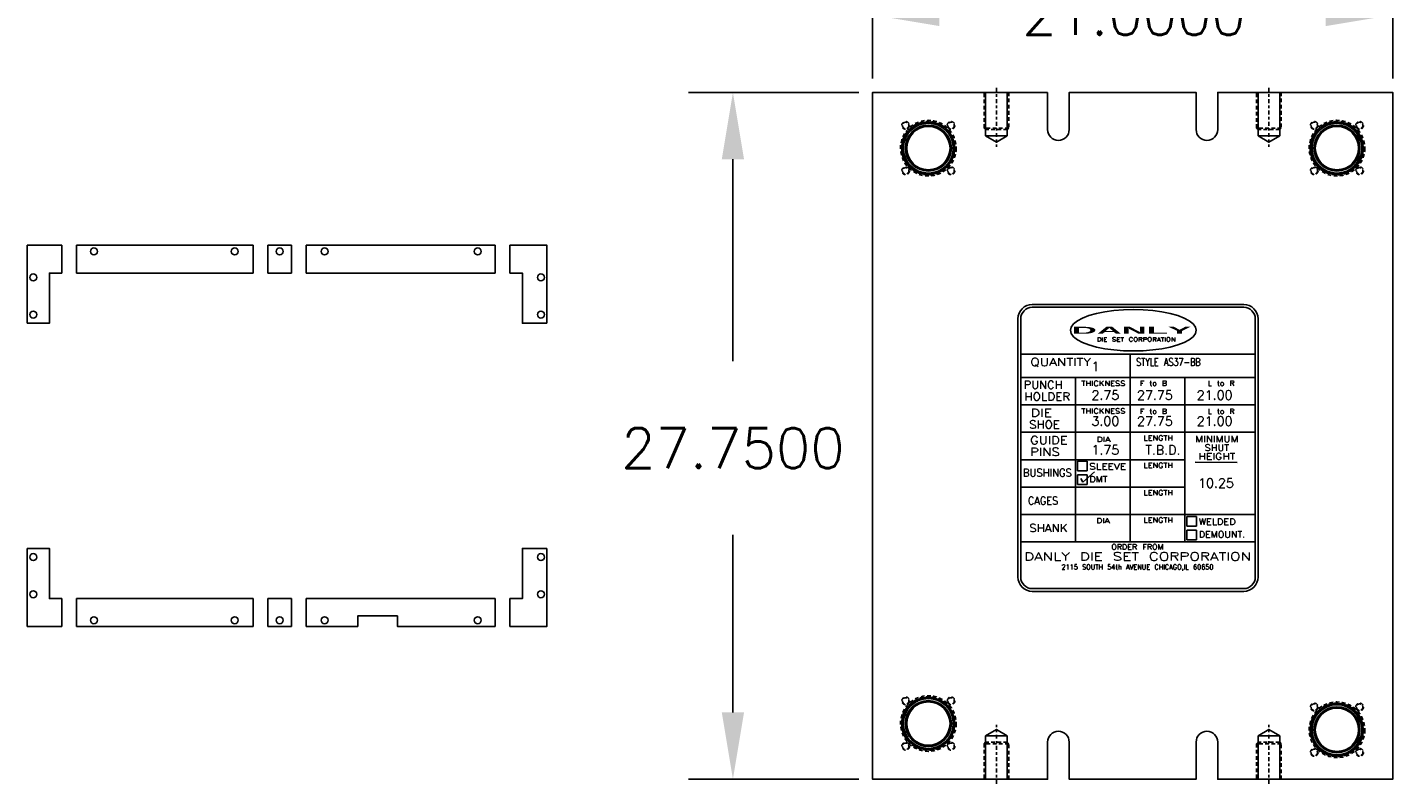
# Model space of a CAD drawing. Header units: inches. Extents: x -77 to 299, y -110 to 144.
# Tile 2 of 256: x -75 to -20, y -46 to -15. Entities that reach past the tile are written whole.
import ezdxf
from ezdxf.enums import TextEntityAlignment as Align

# ---------------------------------------------------------------- set-up
doc = ezdxf.new("R2010")
doc.units = ezdxf.units.IN
doc.header["$MEASUREMENT"] = 0
doc.linetypes.add('CENTER', pattern=[0.249, 0.156, -0.031, 0.031, -0.031])
doc.linetypes.add('HIDDEN', pattern=[0.225, 0.15, -0.075])
doc.layers.get('DEFPOINTS').update_dxf_attribs({"color": 8})
for name, color, linetype in [('DSS-M-C', 74, 'CENTER'), ('DSS-M-D', 42, 'Continuous'), ('DSS-M-H', 4, 'HIDDEN'), ('DSS-M-S', 53, 'Continuous'), ('MFB-M-S', 8, 'Continuous')]:
    doc.layers.add(name, color=color, linetype=linetype)
doc.styles.add('ROMANS', font='ROMANS.shx')
doc.styles.add('SANSSERIFBOLD', font='sasb____.pfb', dxfattribs={"height": 0.5})
doc.styles.get("Standard").update_dxf_attribs({"font": 'txt.shx'})
doc.dimstyles.new('Large', dxfattribs={"dimscale": 9, "dimtxt": 0.18, "dimasz": 0.3, "dimexe": 0.2, "dimexo": 0.0625, "dimgap": 0.3, "dimtad": 0, "dimtih": 1, "dimtoh": 1, "dimdec": 4, "dimzin": 0, "dimdsep": 46, "dimtxsty": 'Standard', "dimcen": 0.09, "dimazin": 0, "dimtfac": 1, "dimtdec": 4, "dimtofl": 0, "dimtmove": 0, "dimatfit": 3, "dimfxl": 0, "dimtolj": 1, "dimtzin": 0, "dimarcsym": 0})

# ---------------------------------------------------------------- blocks, each defined once
blk = doc.blocks.new('*D1480')
at = {"layer": 'DEFPOINTS', "color": 0}
for p in [(-20.183, -14.768), (-41.183, -17.899), (-20.183, -17.899)]:
    blk.add_point(p, dxfattribs=at)
at = {"layer": 'DSS-M-D', "color": 0, "lineweight": -2}
for p, q in [((-41.183, -17.336), (-41.183, -12.968)), ((-20.183, -17.336), (-20.183, -12.968)), ((-38.483, -14.768), (-37.38, -14.768)), ((-22.883, -14.768), (-23.88, -14.768))]:
    blk.add_line(p, q, dxfattribs=at)
at = {"layer": 'DSS-M-D', "color": 0}
for points in [[(-38.483, -14.318), (-38.483, -15.218), (-41.183, -14.768)], [(-22.883, -14.318), (-22.883, -15.218), (-20.183, -14.768)]]:
    blk.add_solid(points, dxfattribs=at)
at = {"layer": 'DSS-M-D', "color": 0, "insert": (-30.63, -14.768), "char_height": 1.62, "attachment_point": 5}
blk.add_mtext('\\A1;21.0000', dxfattribs=at)
blk = doc.blocks.new('*D1481')
at = {"layer": 'DEFPOINTS', "color": 0}
for p in [(-41.183, -17.899), (-46.825, -45.649), (-41.183, -45.649)]:
    blk.add_point(p, dxfattribs=at)
at = {"layer": 'DSS-M-D', "color": 0, "lineweight": -2}
for p, q in [((-41.745, -17.899), (-48.625, -17.899)), ((-46.825, -20.599), (-46.825, -28.757)), ((-46.825, -42.949), (-46.825, -35.777)), ((-41.745, -45.649), (-48.625, -45.649))]:
    blk.add_line(p, q, dxfattribs=at)
at = {"layer": 'DSS-M-D', "color": 0}
for points in [[(-47.275, -20.599), (-46.375, -20.599), (-46.825, -17.899)], [(-47.275, -42.949), (-46.375, -42.949), (-46.825, -45.649)]]:
    blk.add_solid(points, dxfattribs=at)
at = {"layer": 'DSS-M-D', "color": 0, "insert": (-46.825, -32.267), "char_height": 1.62, "attachment_point": 5}
blk.add_mtext('\\A1;27.7500', dxfattribs=at)
blk = doc.blocks.new('dm108940')
at = {"layer": 'DSS-M-H'}
for radius in [0.156, 0.129]:
    blk.add_circle((0, 0), radius, dxfattribs=at)

msp = doc.modelspace()

# ---------------------------------------------------------------- linework, layer by layer
at = {"layer": 'DSS-M-C'}
for p, q in [((-36.18288, -17.71856), (-36.18288, -20.09106)), ((-25.18288, -17.71856), (-25.18288, -20.09106)), ((-36.18288, -45.82856), (-36.18288, -43.45606)), ((-25.18288, -45.82856), (-25.18288, -43.45606))]:
    msp.add_line(p, q, dxfattribs=at)
at = {"layer": 'DSS-M-D', "linetype": 'Continuous'}
msp.add_line((-28.15542, -32.83355), (-26.45636, -32.84466), dxfattribs=at)
at = {"layer": 'DSS-M-D'}
for p, q in [((-32.77527, -33.4932), (-32.68874, -33.64147)), ((-32.68874, -33.64147), (-32.22316, -33.23375))]:
    msp.add_line(p, q, dxfattribs=at)
at = {"layer": 'DSS-M-H'}
for p, q in [((-39.8238, -19.66097), (-39.81787, -19.66078)), ((-35.68288, -19.33606), (-36.68288, -19.33606)), ((-24.68288, -19.33606), (-25.68288, -19.33606)), ((-21.54195, -19.66097), (-21.54788, -19.66078)), ((-39.8238, -43.88615), (-39.81787, -43.88633)), ((-35.68288, -44.21106), (-36.68288, -44.21106)), ((-24.68288, -44.21106), (-25.68288, -44.21106)), ((-21.54195, -44.13615), (-21.54788, -44.13633))]:
    msp.add_line(p, q, dxfattribs=at)
for points in [[(-35.68288, -17.89856), (-35.68288, -19.33606), (-35.74538, -19.39856), (-36.62038, -19.39856), (-36.68288, -19.33606), (-36.68288, -17.89856)], [(-24.68288, -17.89856), (-24.68288, -19.33606), (-24.74538, -19.39856), (-25.62038, -19.39856), (-25.68288, -19.33606), (-25.68288, -17.89856)], [(-35.68288, -45.64856), (-35.68288, -44.21106), (-35.74538, -44.14856), (-36.62038, -44.14856), (-36.68288, -44.21106), (-36.68288, -45.64856)], [(-24.68288, -45.64856), (-24.68288, -44.21106), (-24.74538, -44.14856), (-25.62038, -44.14856), (-25.68288, -44.21106), (-25.68288, -45.64856)]]:
    msp.add_lwpolyline(points, dxfattribs=at)
for centre, radius in [((-38.93288, -20.14856), 1.125), ((-38.93288, -20.14856), 1.0825), ((-22.43288, -20.14856), 1.125), ((-22.43288, -20.14856), 1.0825), ((-38.93288, -43.39856), 1.125), ((-38.93288, -43.39856), 1.0825), ((-22.43288, -43.64856), 1.125), ((-22.43288, -43.64856), 1.0825)]:
    msp.add_circle(centre, radius, dxfattribs=at)
for centre, start, end in [((-39.23224, -19.22722), 90, 170.017683), ((-39.23224, -19.22722), 230.731753, 345.548272), ((-39.23224, -19.22722), 45.611736, 90), ((-38.83161, -19.18511), 206.735465, 321.542401), ((-38.83161, -19.18511), 90, 146.026388), ((-38.83161, -19.18511), 21.621079, 90), ((-38.4485, -19.3096), 90, 122.033164), ((-38.4485, -19.3096), 357.634601, 90), ((-22.91725, -19.3096), 90, 182.365399), ((-22.91725, -19.3096), 57.966836, 90), ((-22.53414, -19.18511), 90, 158.378921), ((-22.53414, -19.18511), 218.457599, 333.264535), ((-22.53414, -19.18511), 33.973612, 90), ((-22.13352, -19.22722), 194.451728, 309.268247), ((-22.13352, -19.22722), 90, 134.388264), ((-22.13352, -19.22722), 9.982317, 90), ((-39.81787, -19.75453), 93.626747, 217.993115), ((-39.81787, -19.75453), 278.725077, 33.561465), ((-39.5811, -19.42864), 90, 194.006706), ((-39.5811, -19.42864), 254.728405, 9.554737), ((-39.5811, -19.42864), 69.605573, 90), ((-38.4485, -19.3096), 182.739883, 297.537451), ((-38.14914, -19.57914), 158.745351, 273.533748), ((-38.14914, -19.57914), 333.646847, 90), ((-23.21661, -19.57914), 90, 206.353153), ((-23.21661, -19.57914), 266.466252, 21.254649), ((-22.91725, -19.3096), 242.462549, 357.260117), ((-21.78466, -19.42864), 170.445263, 285.271595), ((-21.78466, -19.42864), 90, 110.394427), ((-21.78466, -19.42864), 345.993294, 90), ((-21.54788, -19.75453), 146.438535, 261.274923), ((-21.54788, -19.75453), 322.006885, 86.373253), ((-39.90163, -20.14856), 117.636136, 241.976568), ((-39.90163, -20.14856), 302.721426, 57.568124), ((-37.9853, -19.94714), 134.752212, 249.531617), ((-37.9853, -20.34997), 110.760809, 225.53138), ((-37.9853, -20.34997), 285.659513, 50.07046), ((-37.9853, -19.94714), 309.65575, 74.064074), ((-23.38046, -19.94714), 105.935926, 230.34425), ((-23.38046, -20.34997), 129.92954, 254.340487), ((-23.38046, -19.94714), 290.468383, 45.247788), ((-23.38046, -20.34997), 314.46862, 69.239191), ((-21.46413, -20.14856), 122.431876, 237.278574), ((-21.46413, -20.14856), 298.023432, 62.363864), ((-39.81787, -20.54258), 141.642755, 265.956723), ((-39.81787, -20.54258), 326.717111, 81.574383), ((-39.5811, -20.86848), 165.64876, 290.136846), ((-39.5811, -20.86848), 90, 104.931042), ((-39.5811, -20.86848), 350.711788, 90), ((-38.4485, -20.98752), 90, 177.537869), ((-38.4485, -20.98752), 62.686363, 90), ((-38.14914, -20.71797), 90, 201.533358), ((-38.14914, -20.71797), 261.659827, 26.078691), ((-23.21661, -20.71797), 153.921309, 278.340173), ((-23.21661, -20.71797), 338.466642, 90), ((-22.91725, -20.98752), 90, 117.313637), ((-22.91725, -20.98752), 2.462131, 90), ((-21.78466, -20.86848), 90, 189.288212), ((-21.78466, -20.86848), 249.863154, 14.35124), ((-21.78466, -20.86848), 75.068958, 90), ((-21.54788, -20.54258), 98.425617, 213.282889), ((-21.54788, -20.54258), 274.043277, 38.357245), ((-39.23224, -21.06989), 189.653809, 314.117846), ((-39.23224, -21.06989), 90, 129.555757), ((-39.23224, -21.06989), 14.705117, 90), ((-38.83161, -21.112), 90, 153.545231), ((-38.83161, -21.112), 213.657562, 338.102045), ((-38.83161, -21.112), 38.696755, 90), ((-38.4485, -20.98752), 237.65968, 2.089106), ((-22.91725, -20.98752), 177.910894, 302.34032), ((-22.53414, -21.112), 201.897955, 326.342438), ((-22.53414, -21.112), 90, 141.303245), ((-22.53414, -21.112), 26.454769, 90), ((-22.13352, -21.06989), 90, 165.294883), ((-22.13352, -21.06989), 225.882154, 350.346191), ((-22.13352, -21.06989), 50.444243, 90), ((-39.23224, -42.47722), 45.882154, 170.346191), ((-38.83161, -42.43511), 21.897955, 146.342438), ((-39.81787, -43.00453), 94.043277, 218.357245), ((-39.81787, -43.00453), 278.425617, 33.282889), ((-39.5811, -42.67864), 69.863154, 194.35124), ((-39.5811, -42.67864), 255.068958, 270), ((-39.5811, -42.67864), 270, 9.288212), ((-39.23224, -42.47722), 230.444243, 270), ((-39.23224, -42.47722), 270, 345.294883), ((-38.83161, -42.43511), 206.454769, 270), ((-38.83161, -42.43511), 270, 321.303245), ((-38.4485, -42.5596), 182.462131, 270), ((-38.4485, -42.5596), 357.910894, 122.34032), ((-38.4485, -42.5596), 270, 297.313637), ((-38.14914, -42.82914), 158.466642, 270), ((-38.14914, -42.82914), 333.921309, 98.340173), ((-23.21661, -43.07914), 81.659827, 206.078691), ((-22.91725, -42.8096), 57.65968, 182.089106), ((-22.91725, -42.8096), 242.686363, 270), ((-22.91725, -42.8096), 270, 357.537869), ((-22.53414, -42.68511), 33.657562, 158.102045), ((-22.53414, -42.68511), 218.696755, 270), ((-22.53414, -42.68511), 270, 333.545231), ((-22.13352, -42.72722), 194.705117, 270), ((-22.13352, -42.72722), 9.653809, 134.117846), ((-22.13352, -42.72722), 270, 309.555757), ((-21.78466, -42.92864), 170.711788, 270), ((-21.78466, -42.92864), 345.64876, 110.136846), ((-39.90163, -43.39856), 118.023432, 242.363864), ((-39.90163, -43.39856), 302.431876, 57.278574), ((-37.9853, -43.19714), 134.46862, 249.239191), ((-37.9853, -43.59997), 110.468383, 225.247788), ((-37.9853, -43.19714), 309.92954, 74.340487), ((-37.9853, -43.59997), 285.935926, 50.34425), ((-23.38046, -43.44714), 105.659513, 230.07046), ((-23.38046, -43.44714), 290.760809, 45.53138), ((-23.21661, -43.07914), 270, 21.533358), ((-21.78466, -42.92864), 270, 284.931042), ((-21.54788, -43.25453), 146.717111, 261.574383), ((-21.54788, -43.25453), 321.642755, 85.956723), ((-39.81787, -43.79258), 142.006885, 266.373253), ((-39.81787, -43.79258), 326.438535, 81.274923), ((-39.5811, -44.11848), 165.993294, 270), ((-39.5811, -44.11848), 350.445263, 105.271595), ((-38.14914, -43.96797), 86.466252, 201.254649), ((-38.14914, -43.96797), 270, 26.353153), ((-23.38046, -43.84997), 129.65575, 254.064074), ((-23.38046, -43.84997), 314.752212, 69.531617), ((-21.54788, -44.04258), 98.725077, 213.561465), ((-21.46413, -43.64856), 122.721426, 237.568124), ((-21.54788, -44.04258), 273.626747, 37.993115), ((-21.46413, -43.64856), 297.636136, 61.976568), ((-39.5811, -44.11848), 270, 290.394427), ((-39.23224, -44.31989), 189.982317, 270), ((-39.23224, -44.31989), 14.451728, 129.268247), ((-39.23224, -44.31989), 270, 314.388264), ((-38.83161, -44.362), 38.457599, 153.264535), ((-38.83161, -44.362), 213.973612, 270), ((-38.83161, -44.362), 270, 338.378921), ((-38.4485, -44.23752), 62.462549, 177.260117), ((-38.4485, -44.23752), 237.966836, 270), ((-38.4485, -44.23752), 270, 2.365399), ((-23.21661, -44.21797), 153.646847, 270), ((-23.21661, -44.21797), 338.745351, 93.533748), ((-22.91725, -44.48752), 177.634601, 270), ((-22.91725, -44.48752), 2.739883, 117.537451), ((-22.91725, -44.48752), 270, 302.033164), ((-22.53414, -44.612), 201.621079, 270), ((-22.53414, -44.612), 26.735465, 141.542401), ((-22.13352, -44.56989), 50.731753, 165.548272), ((-22.13352, -44.56989), 225.611736, 270), ((-22.13352, -44.56989), 270, 350.017683), ((-21.78466, -44.36848), 74.728405, 189.554737), ((-21.78466, -44.36848), 249.605573, 270), ((-21.78466, -44.36848), 270, 14.006706), ((-22.53414, -44.612), 270, 326.026388)]:
    msp.add_arc(centre, 0.09375, start, end, dxfattribs=at)
at = {"layer": 'DSS-M-H', "linetype": 'Continuous', "lineweight": 25}
for centre, start, end in [((-38.14914, -19.57914), 90, 98.049339), ((-23.21661, -19.57914), 81.950661, 90), ((-38.14914, -43.96797), 261.950661, 270), ((-23.21661, -44.21797), 270, 278.049339)]:
    msp.add_arc(centre, 0.09375, start, end, dxfattribs=at)
at = {"layer": 'DSS-M-S'}
for p, q in [((-35.74538, -19.64856), (-36.62038, -19.64856)), ((-24.74538, -19.64856), (-25.62038, -19.64856)), ((-35.74538, -43.89856), (-36.62038, -43.89856)), ((-24.74538, -43.89856), (-25.62038, -43.89856))]:
    msp.add_line(p, q, dxfattribs=at)
at = {"layer": 'DSS-M-S', "linetype": 'Continuous'}
for p, q in [((-34.73519, -26.46639), (-26.19911, -26.46639)), ((-34.73519, -26.57889), (-26.19911, -26.57889)), ((-35.31644, -37.47844), (-35.31644, -27.04764)), ((-35.20394, -37.47844), (-35.20394, -27.04764)), ((-25.73036, -27.04764), (-25.73036, -37.47844)), ((-25.61786, -27.04764), (-25.61786, -37.47844)), ((-35.20394, -28.47361), (-25.73036, -28.47361)), ((-30.78294, -28.47361), (-30.78294, -36.05248)), ((-35.20394, -29.42097), (-25.73036, -29.42097)), ((-32.99344, -29.42097), (-32.99344, -36.05248)), ((-28.57243, -29.42097), (-28.57243, -36.05248)), ((-35.20394, -30.52622), (-25.73036, -30.52622)), ((-35.20394, -31.63147), (-25.73036, -31.63147)), ((-35.20394, -32.73672), (-28.57243, -32.73672)), ((-32.91577, -33.18766), (-32.91577, -32.79293)), ((-32.91577, -32.79293), (-32.52104, -32.79293)), ((-32.52104, -32.79293), (-32.52104, -33.18766)), ((-32.52104, -33.18766), (-32.91577, -33.18766)), ((-32.91577, -33.74029), (-32.91577, -33.34556)), ((-32.91577, -33.34556), (-32.52104, -33.34556)), ((-32.52104, -33.34556), (-32.52104, -33.74029)), ((-35.20394, -33.84197), (-28.57243, -33.84197)), ((-32.52104, -33.74029), (-32.91577, -33.74029)), ((-35.20394, -34.94723), (-25.73036, -34.94723)), ((-28.49349, -35.02617), (-28.09876, -35.02617)), ((-28.49349, -35.4209), (-28.49349, -35.02617)), ((-28.09876, -35.02617), (-28.09876, -35.4209)), ((-28.09876, -35.4209), (-28.49349, -35.4209)), ((-28.49349, -35.97353), (-28.49349, -35.5788)), ((-28.49349, -35.5788), (-28.09876, -35.5788)), ((-28.09876, -35.5788), (-28.09876, -35.97353)), ((-35.20394, -36.05248), (-25.73036, -36.05248)), ((-28.09876, -35.97353), (-28.49349, -35.97353)), ((-26.19911, -37.94719), (-34.73519, -37.94719)), ((-26.19911, -38.05969), (-34.73519, -38.05969))]:
    msp.add_line(p, q, dxfattribs=at)
at = {"layer": 'DSS-M-S'}
msp.add_lwpolyline([(-34.12038, -17.89856), (-34.12038, -19.39856, 1), (-33.24538, -19.39856), (-33.24538, -17.89856), (-28.12038, -17.89856), (-28.12038, -19.39856, 1), (-27.24538, -19.39856), (-27.24538, -17.89856), (-20.18288, -17.89856), (-20.18288, -45.64856), (-27.24538, -45.64856), (-27.24538, -44.14856, 1), (-28.12038, -44.14856), (-28.12038, -45.64856), (-33.24538, -45.64856), (-33.24538, -44.14856, 1), (-34.12038, -44.14856), (-34.12038, -45.64856), (-41.18288, -45.64856), (-41.18288, -17.89856)], format="xyb", close=True, dxfattribs=at)
for points in [[(-35.74538, -17.89856), (-35.74538, -19.64856), (-36.18288, -19.91106), (-36.62038, -19.64856), (-36.62038, -17.89856)], [(-24.74538, -17.89856), (-24.74538, -19.64856), (-25.18288, -19.91106), (-25.62038, -19.64856), (-25.62038, -17.89856)], [(-35.74538, -45.64856), (-35.74538, -43.89856), (-36.18288, -43.63606), (-36.62038, -43.89856), (-36.62038, -45.64856)], [(-24.74538, -45.64856), (-24.74538, -43.89856), (-25.18288, -43.63606), (-25.62038, -43.89856), (-25.62038, -45.64856)]]:
    msp.add_lwpolyline(points, dxfattribs=at)
at = {"layer": 'DSS-M-S', "linetype": 'Continuous'}
msp.add_polyline3d([(-28.11811, -27.50897, 0), (-28.14935, -27.37816, 0), (-28.24229, -27.25057, 0), (-28.39465, -27.12934, 0), (-28.60268, -27.01746, 0), (-28.86124, -26.91768, 0), (-29.16399, -26.83246, 0), (-29.50346, -26.7639, 0), (-29.87129, -26.71369, 0), (-30.25843, -26.68306, 0), (-30.65534, -26.67276, 0), (-31.05225, -26.68306, 0), (-31.43938, -26.71369, 0), (-31.80721, -26.7639, 0), (-32.14668, -26.83246, 0), (-32.44943, -26.91768, 0), (-32.708, -27.01746, 0), (-32.91602, -27.12934, 0), (-33.06838, -27.25057, 0), (-33.16133, -27.37816, 0), (-33.19256, -27.50897, 0), (-33.16133, -27.63978, 0), (-33.06838, -27.76737, 0), (-32.91602, -27.8886, 0), (-32.708, -28.00048, 0), (-32.44943, -28.10026, 0), (-32.14668, -28.18547, 0), (-31.80721, -28.25403, 0), (-31.43938, -28.30425, 0), (-31.05225, -28.33488, 0), (-30.65534, -28.34518, 0), (-30.25843, -28.33488, 0), (-29.87129, -28.30425, 0), (-29.50346, -28.25403, 0), (-29.16399, -28.18547, 0), (-28.86124, -28.10026, 0), (-28.60268, -28.00048, 0), (-28.39465, -27.8886, 0), (-28.24229, -27.76737, 0), (-28.14935, -27.63978, 0), (-28.11811, -27.50897, 0)], dxfattribs=at)
at = {"layer": 'DSS-M-S'}
for centre, radius in [((-38.93288, -20.14856), 1.0625), ((-38.93288, -20.14856), 1.01562), ((-38.93288, -20.14856), 1.00775), ((-38.93288, -20.14856), 1.00775), ((-38.93288, -20.14856), 0.92975), ((-38.93288, -20.14856), 0.92975), ((-38.93288, -20.14856), 0.92187), ((-38.93288, -20.14856), 0.875), ((-22.43288, -20.14856), 1.0625), ((-22.43288, -20.14856), 1.01562), ((-22.43288, -20.14856), 1.00775), ((-22.43288, -20.14856), 1.00775), ((-22.43288, -20.14856), 0.92975), ((-22.43288, -20.14856), 0.92975), ((-22.43288, -20.14856), 0.92187), ((-22.43288, -20.14856), 0.875), ((-38.93288, -43.39856), 1.0625), ((-38.93288, -43.39856), 1.01562), ((-38.93288, -43.39856), 1.00775), ((-38.93288, -43.39856), 1.00775), ((-38.93288, -43.39856), 0.92975), ((-38.93288, -43.39856), 0.92975), ((-38.93288, -43.39856), 0.92187), ((-38.93288, -43.39856), 0.875), ((-22.43288, -43.64856), 1.0625), ((-22.43288, -43.64856), 1.01562), ((-22.43288, -43.64856), 1.00775), ((-22.43288, -43.64856), 1.00775), ((-22.43288, -43.64856), 0.92975), ((-22.43288, -43.64856), 0.92975), ((-22.43288, -43.64856), 0.92187), ((-22.43288, -43.64856), 0.875)]:
    msp.add_circle(centre, radius, dxfattribs=at)
at = {"layer": 'DSS-M-S', "linetype": 'Continuous'}
for centre, radius, start, end in [((-34.73519, -27.04764), 0.58125, 90, 180), ((-34.73519, -27.04764), 0.46875, 90, 180), ((-26.19911, -27.04764), 0.58125, 0, 90), ((-26.19911, -27.04764), 0.46875, 0, 90), ((-34.73519, -37.47844), 0.58125, 180, 270), ((-34.73519, -37.47844), 0.46875, 180, 270), ((-26.19911, -37.47844), 0.46875, 270, 0), ((-26.19911, -37.47844), 0.58125, 270, 0)]:
    msp.add_arc(centre, radius, start, end, dxfattribs=at)
at = {"layer": 'MFB-M-S'}
for points in [[(-75.31775, -27.22356), (-75.31775, -24.07356), (-73.92775, -24.07356), (-73.92775, -25.19856), (-74.42772, -25.19856), (-74.42772, -27.22356)], [(-66.20279, -25.19856), (-73.32777, -25.19856), (-73.32777, -24.07356), (-66.20279, -24.07356)], [(-64.65279, -24.07356), (-64.65279, -25.19856), (-65.60279, -25.19856), (-65.60279, -24.07356)], [(-64.05279, -24.07356), (-56.42779, -24.07356), (-56.42779, -25.19856), (-64.05279, -25.19856)], [(-54.33782, -27.22356), (-54.33782, -24.07356), (-55.82782, -24.07356), (-55.82782, -25.19856), (-55.32786, -25.19856), (-55.32786, -27.22356)], [(-75.31775, -36.32355), (-75.31775, -39.47356), (-73.92775, -39.47356), (-73.92775, -38.34856), (-74.42772, -38.34856), (-74.42772, -36.32355)], [(-54.33782, -36.32355), (-54.33782, -39.47356), (-55.82782, -39.47356), (-55.82782, -38.34856), (-55.32786, -38.34856), (-55.32786, -36.32355)], [(-66.20279, -38.34856), (-73.32777, -38.34856), (-73.32777, -39.47356), (-66.20279, -39.47356)], [(-64.65279, -39.47356), (-64.65279, -38.34856), (-65.60279, -38.34856), (-65.60279, -39.47356)], [(-64.05279, -39.47356), (-61.97218, -39.47356), (-61.97218, -39.04856), (-60.37218, -39.04856), (-60.37218, -39.47356), (-56.42779, -39.47356), (-56.42779, -38.34856), (-64.05279, -38.34856)]]:
    msp.add_lwpolyline(points, close=True, dxfattribs=at)
for centre in [(-72.62778, -24.32356), (-66.9403, -24.32356), (-65.12779, -24.32356), (-63.31528, -24.32356), (-63.31528, -24.32356), (-57.12778, -24.32356), (-75.07775, -25.37356), (-54.57782, -25.37356), (-75.07775, -26.87356), (-54.57782, -26.87356), (-75.07775, -36.67356), (-54.57782, -36.67356), (-75.07775, -38.17356), (-54.57782, -38.17356), (-72.62778, -39.22356), (-66.9403, -39.22356), (-65.12779, -39.22356), (-63.31528, -39.22356), (-57.12778, -39.22356)]:
    msp.add_circle(centre, 0.1405, dxfattribs=at)

# ---------------------------------------------------------------- block references
for p in [(-39.84991, -19.23152), (-38.01584, -19.23152), (-23.34991, -19.23152), (-21.51584, -19.23152), (-39.84991, -21.06559), (-38.01584, -21.06559), (-23.34991, -21.06559), (-21.51584, -21.06559), (-39.84991, -42.48152), (-38.01584, -42.48152), (-23.34991, -42.73152), (-21.51584, -42.73152), (-39.84991, -44.31559), (-38.01584, -44.31559), (-23.34991, -44.56559), (-21.51584, -44.56559)]:
    msp.add_blockref('dm108940', p)

# ---------------------------------------------------------------- texts
at = {"layer": 'DSS-M-D', "style": 'SANSSERIFBOLD', "width": 3.588409}
msp.add_text('    DANLY    ', height=0.2840065, dxfattribs=at).set_placement((-34.69399, -27.65005), (-26.77021, -27.65005), align=Align.FIT)
at = {"layer": 'DSS-M-D'}
for s, height, width, p, p2 in [('DIE SET CORPORATION', 0.1684916, 1.05, (-32.12976, -27.96304), (-28.94527, -27.96304)), (' QUANTITY', 0.315786, 1.068, (-35.17237, -28.94729), (-32.36187, -28.94729)), (' STYLE AS37-BB', 0.3157862, 0.65122, (-30.75136, -28.94729), (-27.94086, -28.94729)), (' PUNCH', 0.315786, 1.041176, (-35.37921, -29.86911), (-33.51607, -29.86911)), (' THICKNESS', 0.202103, 1.060714, (-32.97511, -29.75772), (-30.97428, -29.75772)), ('F to B       L to R', 0.2021032, 1.0125, (-30.38761, -29.7497), (-26.56786, -29.7497)), (' HOLDER', 0.315786, 1.035, (-35.37921, -30.34279), (-33.20028, -30.34279)), (' DIE', 0.315786, 1.17, (-35.17237, -30.9999), (-33.9408, -30.9999)), (' THICKNESS', 0.202103, 1.060714, (-32.97511, -30.87295), (-30.97428, -30.87295)), ('F to B       L to R', 0.2021032, 1.0125, (-30.38761, -30.88499), (-26.56786, -30.88499)), (' SHOE', 0.315786, 1.05, (-35.17237, -31.47358), (-33.62501, -31.47358)), (' GUIDE', 0.315786, 1.10625, (-35.17237, -32.10515), (-33.30923, -32.10515)), (' DIA', 0.202103, 1.17, (-32.37336, -32.01626), (-31.58516, -32.01626)), (' LENGTH', 0.202103, 1.035, (-30.45179, -31.96411), (-29.05728, -31.96411)), ('MINIMUM', 0.252629, 1.15, (-28.15372, -32.02264), (-26.41058, -32.02264)), (' PINS', 0.315786, 1.130769, (-35.17237, -32.57883), (-33.62501, -32.57883)), ('HEIGHT', 0.252629, 1.10625, (-28.02741, -32.73), (-26.5369, -32.73)), ('SHUT', 0.252629, 1.063636, (-27.77478, -32.37632), (-26.78953, -32.37632)), ('SLEEVE', 0.252629, 0.983333, (-32.4373, -33.13738), (-30.94679, -33.13738)), (' LENGTH', 0.202103, 1.035, (-30.45179, -33.06936), (-29.05728, -33.06936)), (' BUSHINGS', 0.315786, 0.852, (-35.37921, -33.42171), (-33.13712, -33.42171)), ('DMT', 0.252629, 1.0875, (-32.43329, -33.65087), (-31.70067, -33.65087)), (' LENGTH', 0.202103, 1.035, (-30.45179, -34.17462), (-29.05728, -34.17462)), (' CAGES', 0.315786, 0.829412, (-35.17237, -34.55249), (-33.68817, -34.55249)), (' DIA', 0.202103, 1.17, (-32.39329, -35.29809), (-31.60509, -35.29809)), (' LENGTH', 0.202103, 1.035, (-30.45179, -35.27987), (-29.05728, -35.27987)), ('WELDED', 0.252629, 0.983333, (-28.01502, -35.37062), (-26.52451, -35.37062)), (' SHANK', 0.315786, 1.041176, (-35.17237, -35.65774), (-33.30923, -35.65774)), ('DEMOUNT.', 0.252629, 1.057143, (-28.01101, -35.88411), (-26.14155, -35.88411)), ('ORDER FROM', 0.213156, 1.024138, (-31.54605, -36.36685), (-29.43581, -36.36685)), ('DANLY DIE SET CORPORATION', 0.3284176, 1.1625, (-35.06659, -36.81075), (-25.90374, -36.81075)), ('2115 SOUTH 54th AVENUE CHICAGO,IL 60650', 0.2021032, 0.824491, (-33.5569, -37.17178), (-27.41928, -37.17178))]:
    msp.add_text(s, height=height, dxfattribs=dict(at, width=width)).set_placement(p, p2, align=Align.FIT)
at = {"layer": 'DSS-M-D', "style": 'ROMANS'}
for s, p in [('1', (-32.34736, -29.16198)), ('2.75', (-32.34736, -30.3161)), ('27.75', (-30.50925, -30.3161)), ('21.00', (-28.09561, -30.3161)), ('3.00', (-32.34736, -31.36629)), ('27.75', (-30.50925, -31.36629)), ('21.00', (-28.09561, -31.36629)), ('1.75', (-32.34736, -32.53179)), ('T.B.D.', (-30.16775, -32.53179)), ('10.25', (-28.04143, -33.87026))]:
    msp.add_text(s, height=0.375, dxfattribs=at).set_placement(p)

# ---------------------------------------------------------------- dimensions: what is measured, and where the dimension line sits
at = {"layer": 'DSS-M-D'}
dim = msp.add_linear_dim(base=(-20.18288, -14.76775), p1=(-41.18288, -17.89856), p2=(-20.18288, -17.89856), dimstyle='Large', dxfattribs=at)
dim.commit()
dim.dimension.update_dxf_attribs({"geometry": '*D1480', "text_midpoint": (-30.63014, -14.76775), "dimtype": 160})
dim = msp.add_linear_dim(base=(-46.82536, -45.64856), p1=(-41.18288, -17.89856), p2=(-41.18288, -45.64856), angle=90, dimstyle='Large', dxfattribs=at)
dim.commit()
dim.dimension.update_dxf_attribs({"geometry": '*D1481', "text_midpoint": (-46.82536, -32.2669), "dimtype": 160})

doc.saveas('drawing.dxf')
